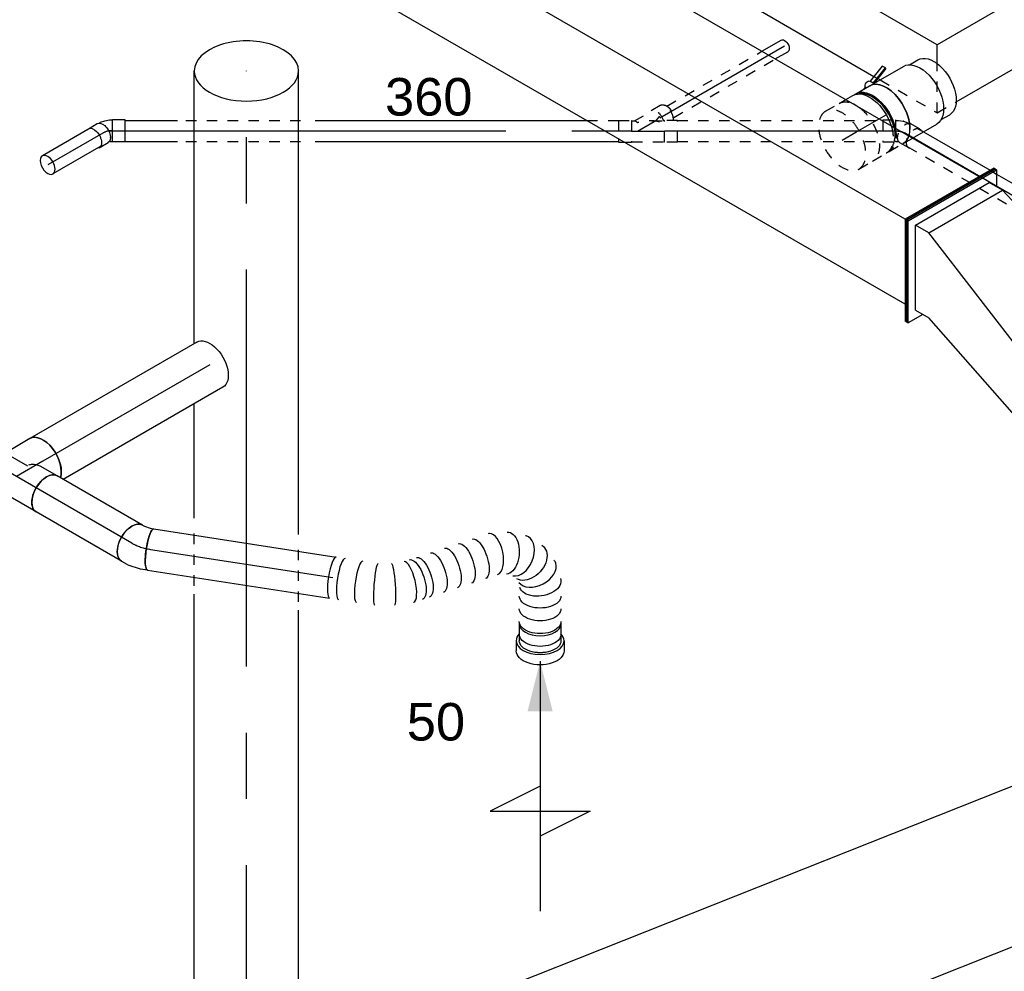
# Model space of a CAD drawing. Extents: x -138812 to 250702, y -18987 to 104055.
# Tile 7 of 193: x 6354 to 8717, y 21397 to 23680. Entities that reach past the tile are written whole.
import ezdxf
from ezdxf.enums import TextEntityAlignment as Align

# ---------------------------------------------------------------- set-up
doc = ezdxf.new("R2010")
doc.units = 0
doc.header["$LTSCALE"] = 50
doc.linetypes.add('CENTER2', pattern=[28.575, 19.05, -3.175, 3.175, -3.175])
doc.linetypes.add('STREEPJES', pattern=[0.1, 0.05, -0.05])
doc.layers.get('0').update_dxf_attribs({"linetype": 'CONTINUOUS'})
for name, color, linetype in [('lMcht aanvoer bestaand_PR', 1, 'CONTINUOUS'), ('lMcht retour bestaand_PR', 1, 'CONTINUOUS'), ('lucht aanvoer bestaand', 8, 'CONTINUOUS'), ('lucht aanvoer bestaand_HL', 1, 'CONTINUOUS'), ('lucht retour bestaand', 8, 'CONTINUOUS'), ('WL524---_D', 153, 'CONTINUOUS'), ('WL524---_HARTLIJN', 8, 'CONTINUOUS'), ('WL570---_RETOUR_RST', 2, 'CONTINUOUS'), ('WL570---_TOEVOER', 3, 'CONTINUOUS'), ('WL570---_TOEVOER_HL', 8, 'CONTINUOUS'), ('WL570---_TOEVOER_RST', 2, 'CONTINUOUS'), ('WL570---_TOEVOER_RST_HL', 1, 'CONTINUOUS'), ('WL5911--_D', 2, 'CONTINUOUS'), ('WM570---_RETOUR_RST_PR', 1, 'CONTINUOUS'), ('WM570---_TOEVOER_PR', 1, 'CONTINUOUS'), ('WM570---_TOEVOER_RST_PR', 1, 'CONTINUOUS')]:
    doc.layers.add(name, color=color, linetype=linetype)
doc.styles.add('BURO-018', font='ARIAL.TTF', dxfattribs={"height": 90})
doc.styles.add('BURO-025', font='ARIAL.TTF', dxfattribs={"height": 125})

# ---------------------------------------------------------------- blocks, each defined once
blk = doc.blocks.new('*U759')
at = {"color": 8, "linetype": 'STREEPJES', "ltscale": 10}
for p, q in [((19.9, 25, -5035.5), (35.8, 25, -5035.5)), ((220.3, 25, -5035.5), (238.6, 25, -5035.5)), ((19.9, -25, -5035.5), (346.9, -25, -5035.5))]:
    blk.add_line(p, q, dxfattribs=at)
at = {"color": 0, "ltscale": 10}
for p, q in [((35.8, 25, -5035.5), (220.3, 25, -5035.5)), ((238.6, 25, -5035.5), (1988.3, 25, -5035.5))]:
    blk.add_line(p, q, dxfattribs=at)
at = {"layer": 'WL524---_HARTLIJN', "linetype": 'CENTER2'}
blk.add_line((0, 0, -5035.5), (4460.5, 0, -5035.5), dxfattribs=at)
at = {"layer": 'WL524---_D', "color": 1, "style": 'BURO-018'}
blk.add_attdef('POSNR', text='', height=90, dxfattribs=at).set_placement((0, 0), align=Align.MIDDLE)
blk = doc.blocks.new('*U779')
at = {"color": 8, "linetype": 'STREEPJES', "ltscale": 10}
for p, q in [((31, 25, -5027.4), (524.1, 25, -5027.4)), ((31, -25, -5027.4), (524.1, -25, -5027.4))]:
    blk.add_line(p, q, dxfattribs=at)
at = {"layer": 'WL524---_HARTLIJN', "linetype": 'CENTER2'}
blk.add_line((0, 0, -5027.4), (554.1, 0, -5027.4), dxfattribs=at)
at = {"layer": 'WL524---_D', "color": 1, "style": 'BURO-018'}
blk.add_attdef('POSNR', text='', height=90, dxfattribs=at).set_placement((0, 0), align=Align.MIDDLE)
blk = doc.blocks.new('*U780')
at = {"color": 8, "linetype": 'STREEPJES', "ltscale": 10, "extrusion": (-2.67592e-17, 1.75696e-16, -1)}
blk.add_ellipse((27.8, 0, -4989.2), major_axis=(0, 25), ratio=0.57735, start_param=0.206025, end_param=2.564528, dxfattribs=at)
at = {"layer": 'WL524---_HARTLIJN', "linetype": 'CENTER2'}
blk.add_line((0, 0, -4989.2), (11.8, 4.9, -4989.2), dxfattribs=at)
at = {"layer": 'WL524---_D', "color": 1, "style": 'BURO-018'}
blk.add_attdef('POSNR', text='', height=90, dxfattribs=at).set_placement((0, 0), align=Align.MIDDLE)
blk = doc.blocks.new('*U781')
at = {"color": 8, "linetype": 'STREEPJES', "ltscale": 10}
for p, q in [((-6.7, 25, -5026.8), (32.6, 47.7, -5026.8)), ((54.8, 61.9, -5026.8), (32.8, 49.3, -5026.8)), ((-45, 26.2, -5026.8), (-14, 26.2, -5026.8)), ((-45, 26.2, -5026.8), (-45, -17.6, -5026.8)), ((-14, 26.2, -5026.8), (-12.8, 25, -5026.8)), ((-14, 26.2, -5026.8), (-14, -26.3, -5026.8)), ((-12.8, 25, -5026.8), (-6, 25, -5026.8)), ((34.8, 25, -5026.8), (63.7, 25, -5026.8)), ((65, 26.2, -5026.8), (63.7, 25, -5026.8)), ((96, 26.2, -5026.8), (65, 26.2, -5026.8)), ((65, -26.3, -5026.8), (65, 26.2, -5026.8)), ((96, -26.3, -5026.8), (96, 26.2, -5026.8)), ((-30, -26.3, -5026.8), (-14, -26.3, -5026.8)), ((-14, -26.3, -5026.8), (-12.8, -25, -5026.8)), ((-12.8, -25, -5026.8), (63.7, -25, -5026.8)), ((65, -26.3, -5026.8), (63.7, -25, -5026.8)), ((96, -26.3, -5026.8), (65, -26.3, -5026.8))]:
    blk.add_line(p, q, dxfattribs=at)
at = {"color": 0, "ltscale": 10}
for p, q in [((-45, -17.6, -5026.8), (-45, -26.3, -5026.8)), ((-45, -26.3, -5026.8), (-30, -26.3, -5026.8))]:
    blk.add_line(p, q, dxfattribs=at)
at = {"color": 8, "linetype": 'STREEPJES', "ltscale": 10}
for centre, major_axis, ratio, start_param, end_param in [((46, 26.5, -5026.8), (-13.1, 22.7), 0.57735, 4.326489, 6.59303), ((67.9, 39.2, -5026.8), (-13.1, 22.7), 0.57735, 3.820108, 6.283185), ((0, 0, -5026.8), (-60.1, -16.1), 0.317837, 3.552692, 4.62743)]:
    blk.add_ellipse(centre, major_axis=major_axis, ratio=ratio, start_param=start_param, end_param=end_param, dxfattribs=at)
at = {"color": 8, "linetype": 'STREEPJES', "ltscale": 10, "extrusion": (-3.77606e-29, -2.8026e-45, -1)}
blk.add_ellipse((0, 0, -5026.8), major_axis=(6.7, -24.9), ratio=0.317837, start_param=3.188768, end_param=3.842032, dxfattribs=at)
at = {"layer": 'WL524---_HARTLIJN', "linetype": 'CENTER2'}
for p, q in [((0, 0, -5026.8), (46, 26.5, -5026.8)), ((-14, 0, -5026.8), (65, 0, -5026.8))]:
    blk.add_line(p, q, dxfattribs=at)
at = {"layer": 'WL524---_D', "color": 1, "style": 'BURO-018'}
blk.add_attdef('POSNR', text='', height=90, dxfattribs=at).set_placement((0, 0), align=Align.MIDDLE)
blk = doc.blocks.new('*U782')
at = {"color": 0, "ltscale": 10}
for p, q in [((39.3, 25, -5027.4), (165.3, 25, -5027.4)), ((495.3, 25, -5027.4), (1148.2, 25, -5027.4)), ((3.2, -25, -5027.4), (8.5, -25, -5027.4)), ((39.3, -25, -5027.4), (165.3, -25, -5027.4)), ((495.3, -25, -5027.4), (1223.6, -25, -5027.4))]:
    blk.add_line(p, q, dxfattribs=at)
at = {"color": 8, "linetype": 'STREEPJES', "ltscale": 10}
for p, q in [((185.3, 25, -5027.4), (475.3, 25, -5027.4)), ((1148.2, 25, -5027.4), (1223.6, 25, -5027.4)), ((185.3, -25, -5027.4), (475.3, -25, -5027.4))]:
    blk.add_line(p, q, dxfattribs=at)
at = {"layer": 'WL524---_HARTLIJN', "linetype": 'CENTER2'}
blk.add_line((0, 0, -5027.4), (1254.6, 0, -5027.4), dxfattribs=at)
at = {"layer": 'WL524---_D', "color": 1, "style": 'BURO-018'}
blk.add_attdef('POSNR', text='', height=90, dxfattribs=at).set_placement((0, 0), align=Align.MIDDLE)
blk = doc.blocks.new('*U783')
at = {"color": 8, "linetype": 'STREEPJES', "ltscale": 10}
for p, q in [((29.1, 16, -4983.6), (292.4, 16, -4983.6)), ((29.9, -16, -4983.6), (310.9, -16, -4983.6))]:
    blk.add_line(p, q, dxfattribs=at)
at = {"color": 0, "ltscale": 10}
for p, q in [((292.4, 16, -4983.6), (345.8, 16, -4983.6)), ((310.9, -16, -4983.6), (345.8, -16, -4983.6))]:
    blk.add_line(p, q, dxfattribs=at)
at = {"color": 0, "ltscale": 10, "extrusion": (-1.04582e-16, -3.71854e-18, -1)}
blk.add_ellipse((345.8, 0, -4983.6), major_axis=(0, 16), ratio=0.57735, start_param=0, end_param=3.141593, dxfattribs=at)
at = {"layer": 'WL524---_HARTLIJN', "linetype": 'CENTER2'}
blk.add_line((0, 0, -4983.6), (345.8, 0, -4983.6), dxfattribs=at)
at = {"layer": 'WL524---_D', "color": 1, "style": 'BURO-018'}
blk.add_attdef('POSNR', text='', height=90, dxfattribs=at).set_placement((0, 0), align=Align.MIDDLE)
blk = doc.blocks.new('*U784')
at = {"color": 0, "ltscale": 10}
for p, q in [((0, 212.1, -5805.9), (4.1, 212.1, -5805.9)), ((122.5, 0, -5805.9), (0, 212.1, -5805.9)), ((126.6, 0, -5805.9), (4.1, 212.1, -5805.9)), ((1844.4, 212.1, -5805.9), (1824, 176.8, -5805.9)), ((1848.5, 212.1, -5805.9), (1844.4, 212.1, -5805.9)), ((1966.9, 0, -5805.9), (1844.4, 212.1, -5805.9)), ((1971, 0, -5805.9), (1848.5, 212.1, -5805.9)), ((24.5, 176.8, -5805.9), (1844.4, 176.8, -5805.9)), ((1844.4, 176.8, -5805.9), (1946.5, 0, -5805.9)), ((122.5, 0, -5805.9), (126.6, 0, -5805.9)), ((126.6, 0, -5805.9), (1946.5, 0, -5805.9)), ((1844.4, -176.8, -5805.9), (1946.5, 0, -5805.9)), ((1844.4, -212.1, -5805.9), (1966.9, 0, -5805.9)), ((0, -212.1, -5805.9), (122.5, 0, -5805.9)), ((4.1, -212.1, -5805.9), (126.6, 0, -5805.9)), ((1848.5, -212.1, -5805.9), (1971, 0, -5805.9)), ((1971, 0, -5805.9), (1966.9, 0, -5805.9)), ((24.5, -176.8, -5805.9), (1844.4, -176.8, -5805.9)), ((1824, -176.8, -5805.9), (1844.4, -212.1, -5805.9)), ((0, -212.1, -5805.9), (4.1, -212.1, -5805.9)), ((1848.5, -212.1, -5805.9), (1844.4, -212.1, -5805.9))]:
    blk.add_line(p, q, dxfattribs=at)
at = {"layer": 'lMcht aanvoer bestaand_PR', "color": 1, "style": 'BURO-018'}
blk.add_attdef('POSNR', text='', height=90, dxfattribs=at).set_placement((0, 0), align=Align.MIDDLE)
blk = doc.blocks.new('*U785')
at = {"color": 8, "linetype": 'STREEPJES', "ltscale": 10}
for p, q in [((-44, 26.3, -5027.4), (-14, 26.3, -5027.4)), ((-44, 26.3, -5027.4), (-44, -26.2, -5027.4)), ((-14, 26.3, -5027.4), (-12.8, 25, -5027.4)), ((-14, 26.3, -5027.4), (-14, -26.2, -5027.4)), ((-12.8, 25, -5027.4), (-6.8, 25, -5027.4)), ((-6.8, 25, -5027.4), (4.8, 23.2, -5027.4)), ((5.2, 23.1, -5027.4), (4.8, 23.2, -5027.4)), ((5.2, 23.1, -5027.4), (15.9, 19.6, -5027.4)), ((9.9, 15.7, -5027.4), (9, 15.2, -5027.4)), ((15.9, 19.6, -5027.4), (17, 19, -5027.4)), ((17, 19, -5027.4), (18.4, 18.2, -5027.4)), ((44.2, 4.8, -5027.4), (23, 17, -5027.4)), ((-8.7, -16.4, -5027.4), (-8.7, -15.4, -5027.4)), ((-44, -26.2, -5027.4), (-14, -26.2, -5027.4)), ((-14, -26.2, -5027.4), (-12.8, -25, -5027.4)), ((-12.8, -25, -5027.4), (-10.6, -25, -5027.4)), ((-10.6, -25, -5027.4), (-6.8, -25.6, -5027.4)), ((-6.8, -25.6, -5027.4), (-6.1, -25.8, -5027.4)), ((18, -40.7, -5027.4), (-3.2, -28.4, -5027.4))]:
    blk.add_line(p, q, dxfattribs=at)
at = {"color": 8, "linetype": 'STREEPJES', "ltscale": 10, "extrusion": (-3.25122e-28, 5.55112e-17, -1)}
for centre, start_param, end_param in [((9.9, -5.7, -5027.4), 0, 3.141593), ((31.1, -18, -5027.4), 0, 3.451437), ((31.1, -18, -5027.4), 5.973341, 6.280044)]:
    blk.add_ellipse(centre, major_axis=(-13.1, -22.7), ratio=0.57735, start_param=start_param, end_param=end_param, dxfattribs=at)
at = {"layer": 'WL524---_HARTLIJN', "linetype": 'CENTER2'}
for p, q in [((-14, 0, -5027.4), (-12.8, 0, -5027.4)), ((9.9, -5.7, -5027.4), (9, -5.2, -5027.4))]:
    blk.add_line(p, q, dxfattribs=at)
at = {"layer": 'WL524---_HARTLIJN', "linetype": 'CENTER2', "extrusion": (-3.25066e-28, 5.55112e-17, -1)}
blk.add_ellipse((-12.8, -17.8, -5027.4), major_axis=(30.8, 0), ratio=0.57735, start_param=4.712389, end_param=5.497787, dxfattribs=at)
at = {"layer": 'WL524---_D', "color": 1, "style": 'BURO-018'}
blk.add_attdef('POSNR', text='', height=90, dxfattribs=at).set_placement((0, 0), align=Align.MIDDLE)
blk = doc.blocks.new('*U815')
at = {"color": 0, "ltscale": 10}
for p, q in [((-122.2, 103.2, -7805.9), (2057.6, 103.2, -7805.9)), ((70.8, -255, -7805.9), (2248.1, -255, -7805.9))]:
    blk.add_line(p, q, dxfattribs=at)
at = {"layer": 'lMcht retour bestaand_PR', "color": 1, "style": 'BURO-018'}
blk.add_attdef('POSNR', text='', height=90, dxfattribs=at).set_placement((0, 0), align=Align.MIDDLE)
blk = doc.blocks.new('*U888')
at = {"color": 0, "ltscale": 10}
for centre, major_axis, ratio, start_param, end_param in [((97.2, 244.5, -5888.7), (-16, 47.5), 0.832287, 6.176391, 6.38998), ((97.2, 244.5, -5888.7), (-16, 47.5), 0.832287, 3.248387, 6.176391), ((125.1, 243.9, -5888.7), (-34.8, -36.5), 0.946628, 2.744654, 3.538531), ((58.1, 213.2, -5888.7), (-46.1, 20.7), 0.806544, 3.341066, 6.083712), ((125.1, 243.9, -5888.7), (-34.8, -36.5), 0.946628, 0.510969, 2.744654), ((58.1, 213.2, -5888.7), (-46.1, 20.7), 0.806544, 6.083712, 6.482658), ((60.4, 157.6, -5888.7), (-46.8, -18.5), 0.65336, 3.238134, 6.186644), ((127.4, 215.7, -5888.7), (48.5, -12.6), 0.827474, 4.49484, 6.179748), ((127.4, 215.7, -5888.7), (48.5, -12.6), 0.827474, 6.179748, 6.386623), ((60.4, 157.6, -5888.7), (-46.8, -18.5), 0.65336, 6.186644, 6.379726), ((105.5, 65.1, -5888.7), (50.1, 4.3), 0.750739, 0.1323, 3.009293), ((91.9, 21.2, -5888.7), (-37.2, 34), 0.803023, 3.317032, 6.107746), ((105.5, 65.1, -5888.7), (50.1, 4.3), 0.750739, 6.150885, 6.415485), ((45.1, 0, -5888.7), (6.6, -49.8), 0.646887, 0.084959, 3.056633), ((91.9, 21.2, -5888.7), (-37.2, 34), 0.803023, 2.966153, 3.317032), ((45.1, 0, -5888.7), (6.6, -49.8), 0.646887, 6.198226, 6.368145)]:
    blk.add_ellipse(centre, major_axis=major_axis, ratio=ratio, start_param=start_param, end_param=end_param, dxfattribs=at)
at = {"color": 0, "ltscale": 10, "extrusion": (2.67592e-17, -7.95482e-17, -1)}
for centre, major_axis, ratio, start_param, end_param in [((114, 247.9, -5888.7), (3.7, 50.1), 0.921531, 6.033813, 9.175406), ((73.8, 233.1, -5888.7), (-31.7, 39.3), 0.788547, 6.103892, 9.245484), ((129.6, 233, -5888.7), (49.8, 6.6), 0.919297, 6.041654, 8.485259), ((53.5, 187.3, -5888.7), (50.4, 1.4), 0.761615, 2.986483, 6.128076), ((118.5, 193.5, -5888.7), (45.1, -21.8), 0.675561, 6.234479, 7.546792), ((79.7, 124.1, -5888.7), (-43.3, -25), 0.57735, 0, 3.141593), ((69.9, 109.3, -5888.7), (43.3, -25), 0.57735, 2.086256, 2.626133), ((98.2, 92.1, -5888.7), (46.4, 19.2), 0.646887, 3.226552, 6.368145), ((102.8, 166.3, -5888.7), (43.3, -25), 0.57735, 0, 0.528762), ((53.5, 80.9, -5888.7), (43.3, -25), 0.57735, 1.40634, 3.141593), ((45.2, 66.6, -5888.7), (43.3, -25), 0.57735, 1.866915, 3.141593), ((103.3, 40.9, -5888.7), (-48.1, 15.2), 0.803023, 0.17544, 3.317032), ((0, 0, -5888.7), (0, 50), 0.57735, 0, 3.014512), ((14.5, 0, -5888.7), (0, 50), 0.57735, 0, 3.141593), ((72, 7.2, -5888.7), (21.3, -45.6), 0.750739, 3.273893, 6.415485)]:
    blk.add_ellipse(centre, major_axis=major_axis, ratio=ratio, start_param=start_param, end_param=end_param, dxfattribs=at)
at = {"color": 8, "linetype": 'STREEPJES', "ltscale": 10, "extrusion": (2.67592e-17, -7.95482e-17, -1)}
blk.add_ellipse((0, 0, -5888.7), major_axis=(0, 50), ratio=0.57735, start_param=3.014512, end_param=3.141593, dxfattribs=at)
at = {"layer": 'lMcht aanvoer bestaand_PR', "color": 1, "style": 'BURO-018'}
blk.add_attdef('POSNR', text='', height=90, dxfattribs=at).set_placement((0, 0), align=Align.MIDDLE)
blk = doc.blocks.new('*U891')
at = {"color": 0, "ltscale": 10}
for p, q in [((0, 62.5, -5733.8), (442.3, 62.5, -5733.8)), ((0, -62.5, -5733.8), (462.7, -62.5, -5733.8))]:
    blk.add_line(p, q, dxfattribs=at)
at = {"color": 0, "ltscale": 10, "extrusion": (3.41963e-17, -1.97432e-17, -1)}
blk.add_ellipse((0, 0, -5733.8), major_axis=(0, -62.5), ratio=0.57735, start_param=0, end_param=3.141593, dxfattribs=at)
at = {"color": 0, "ltscale": 10}
blk.add_ellipse((462.7, 0, -5733.8), major_axis=(0, -62.5), ratio=0.57735, start_param=3.613239, end_param=6.283185, dxfattribs=at)
at = {"layer": 'lucht aanvoer bestaand_HL', "linetype": 'CENTER2'}
blk.add_line((0, 0, -5733.8), (462.7, 0, -5733.8), dxfattribs=at)
at = {"layer": 'lMcht aanvoer bestaand_PR', "color": 1, "style": 'BURO-018'}
blk.add_attdef('POSNR', text='', height=90, dxfattribs=at).set_placement((0, 0), align=Align.MIDDLE)
blk = doc.blocks.new('*U892')
at = {"color": 0, "ltscale": 10}
for p, q in [((1.5, 97.5, -6112.9), (85.1, -47.5, -6112.9)), ((-85.1, 47.5, -6112.9), (-61.9, 7.1, -6112.9)), ((-5.1, -61.9, -6112.9), (-35.7, -8.8, -6112.9)), ((-73.5, -62.5, -6112.9), (-40.8, -62.5, -6112.9)), ((-40.8, -62.5, -6112.9), (-5.1, -61.9, -6112.9)), ((-21.7, -62.5, -6112.9), (-20.6, -64.4, -6112.9)), ((-20.6, -64.4, -6112.9), (-1.5, -97.5, -6112.9))]:
    blk.add_line(p, q, dxfattribs=at)
blk.add_ellipse((-41.8, 72.5, -6112.9), major_axis=(43.3, 25), ratio=0.57735, start_param=3.141593, end_param=6.283185, dxfattribs=at)
at = {"color": 0, "ltscale": 10, "extrusion": (3.41963e-17, -1.97432e-17, -1)}
for centre, major_axis, end_param in [((-73.5, 0, -6112.9), (0, -62.5), 2.669946), ((41.8, -72.5, -6112.9), (43.3, 25), 3.141593)]:
    blk.add_ellipse(centre, major_axis=major_axis, ratio=0.57735, start_param=0, end_param=end_param, dxfattribs=at)
at = {"color": 0, "ltscale": 10}
for points in [[(-61.6, 7.3, -6112.9), (-58.5, 3.4, -6112.9), (-55, -0.2, -6112.9), (-51.2, -3.3, -6112.9), (-47.2, -5.7, -6112.9), (-43, -7.6, -6112.9), (-38.8, -8.6, -6112.9)], [(-17.2, -62.4, -6112.9), (-14.9, -62.3, -6112.9), (-12.1, -62.1, -6112.9), (-8.8, -61.9, -6112.9)]]:
    blk.add_spline(points, degree=3, dxfattribs=at)
at = {"layer": 'lucht aanvoer bestaand_HL', "linetype": 'CENTER2'}
for p, q in [((-41.8, 72.5, -6112.9), (41.8, -72.5, -6112.9)), ((-73.5, 0, -6112.9), (0, 0, -6112.9))]:
    blk.add_line(p, q, dxfattribs=at)
at = {"layer": 'lMcht aanvoer bestaand_PR', "color": 1, "style": 'BURO-018'}
blk.add_attdef('POSNR', text='', height=90, dxfattribs=at).set_placement((0, 0), align=Align.MIDDLE)
blk = doc.blocks.new('*U894')
at = {"ltscale": 10}
blk.add_hatch(color=0, dxfattribs=at).paths.add_polyline_path([(49, 0), (169, 30), (169, -30)])
at = {"color": 0, "ltscale": 10}
for p, q in [((409, -120, -6150.8), (409, 120, -6150.8)), ((409, 120, -6150.8), (469, 0, -6150.8)), ((-40.8, 50, -6150.8), (0, 50, -6150.8)), ((0, 57.5, -6150.8), (24.5, 57.5, -6150.8)), ((49, 0, -6150.8), (649, 0, -6150.8)), ((349, 0, -6150.8), (409, -120, -6150.8)), ((-40.8, -50, -6150.8), (0, -50, -6150.8)), ((0, -57.5, -6150.8), (24.5, -57.5, -6150.8))]:
    blk.add_line(p, q, dxfattribs=at)
for centre, major_axis, start_param, end_param in [((-40.8, 0, -6150.8), (0, 50), 3.141593, 6.283185), ((0, 0, -6150.8), (0, 57.5), 0, 0.516475), ((0, 0, -6150.8), (0, 57.5), 3.141593, 6.283185), ((0, 0, -6150.8), (0, 57.5), 2.625118, 3.141593)]:
    blk.add_ellipse(centre, major_axis=major_axis, ratio=0.57735, start_param=start_param, end_param=end_param, dxfattribs=at)
at = {"color": 0, "ltscale": 10, "extrusion": (5.55112e-17, -1.11022e-16, -1)}
for centre, major_axis in [((0, 0, -6150.8), (0, 50)), ((24.5, 0, -6150.8), (0, 57.5))]:
    blk.add_ellipse(centre, major_axis=major_axis, ratio=0.57735, start_param=0, end_param=3.141593, dxfattribs=at)
at = {"layer": 'WL570---_RETOUR_RST', "color": 1, "style": 'BURO-018'}
for tag in ['MC', 'Q']:
    blk.add_attdef(tag, text='', height=90, dxfattribs=at).set_placement((0, 0), align=Align.MIDDLE)
at = {"layer": 'WM570---_RETOUR_RST_PR', "color": 1, "style": 'BURO-018'}
blk.add_attdef('POSNR', text='', height=90, dxfattribs=at).set_placement((0, 0), align=Align.MIDDLE)
blk = doc.blocks.new('*U895')
at = {"color": 0, "ltscale": 10}
for p, q in [((0, 50, -6339.4), (236.6, 50, -6339.4)), ((0, -50, -6339.4), (236.6, -50, -6339.4))]:
    blk.add_line(p, q, dxfattribs=at)
blk.add_ellipse((0, 0, -6339.4), major_axis=(0, 50), ratio=0.57735, start_param=3.141593, end_param=6.283185, dxfattribs=at)
at = {"color": 0, "ltscale": 10, "extrusion": (7.43708e-18, -5.9805e-17, -1)}
blk.add_ellipse((236.6, 0, -6339.4), major_axis=(0, 50), ratio=0.57735, start_param=0, end_param=3.141593, dxfattribs=at)
at = {"layer": 'lucht aanvoer bestaand_HL', "linetype": 'CENTER2'}
blk.add_line((0, 0, -6339.4), (236.6, 0, -6339.4), dxfattribs=at)
at = {"layer": 'lMcht aanvoer bestaand_PR', "color": 1, "style": 'BURO-018'}
blk.add_attdef('POSNR', text='', height=90, dxfattribs=at).set_placement((0, 0), align=Align.MIDDLE)
blk = doc.blocks.new('*U896')
at = {"color": 0, "ltscale": 10}
for p, q in [((-21.9, 50, -6354.9), (-16.2, 50, -6354.9)), ((-16.2, 50, -6354.9), (-1.7, 53, -6354.9)), ((-1.7, 53, -6354.9), (6.3, 56.1, -6354.9)), ((-4.8, -49.7, -6354.9), (26.2, -43.4, -6354.9)), ((26.2, -43.4, -6354.9), (27, -43.2, -6354.9)), ((27, -43.2, -6354.9), (42.5, -37.1, -6354.9)), ((-21.9, -50, -6354.9), (-7.3, -50, -6354.9))]:
    blk.add_line(p, q, dxfattribs=at)
at = {"color": 0, "ltscale": 10, "extrusion": (-2.77556e-17, 1.12173e-16, -1)}
for centre, major_axis, ratio, start_param, end_param in [((-21.9, 0, -6354.9), (0, -50), 0.57735, 0, 3.141593), ((-11.1, 0, -6354.9), (5.1, -49.9), 0.497511, 6.232846, 6.333525)]:
    blk.add_ellipse(centre, major_axis=major_axis, ratio=ratio, start_param=start_param, end_param=end_param, dxfattribs=at)
at = {"color": 0, "ltscale": 10}
blk.add_ellipse((24.4, 9.5, -6354.9), major_axis=(18.1, -46.6), ratio=0.211325, start_param=3.141593, end_param=6.283185, dxfattribs=at)
at = {"layer": 'lucht aanvoer bestaand_HL', "linetype": 'CENTER2'}
blk.add_ellipse((19, 70.7, -6354.9), major_axis=(86.6, 50), ratio=0.57735, start_param=3.926991, end_param=4.45059, dxfattribs=at)
at = {"layer": 'lMcht aanvoer bestaand_PR', "color": 1, "style": 'BURO-018'}
blk.add_attdef('POSNR', text='', height=90, dxfattribs=at).set_placement((0, 0), align=Align.MIDDLE)
blk = doc.blocks.new('*U897')
at = {"color": 0, "ltscale": 10}
for p, q in [((0, 50, -6360.5), (442.4, 50, -6360.5)), ((0, -50, -6360.5), (442.4, -50, -6360.5))]:
    blk.add_line(p, q, dxfattribs=at)
at = {"color": 0, "ltscale": 10, "extrusion": (-6.21266e-18, -5.71326e-17, -1)}
blk.add_ellipse((0, 0, -6360.5), major_axis=(0, -50), ratio=0.211325, start_param=0, end_param=3.141593, dxfattribs=at)
at = {"color": 0, "ltscale": 10}
blk.add_ellipse((442.4, 0, -6360.5), major_axis=(0, -50), ratio=0.211325, start_param=3.141593, end_param=6.283185, dxfattribs=at)
at = {"layer": 'lucht aanvoer bestaand_HL', "linetype": 'CENTER2'}
blk.add_line((0, 0, -6360.5), (442.4, 0, -6360.5), dxfattribs=at)
at = {"layer": 'lMcht aanvoer bestaand_PR', "color": 1, "style": 'BURO-018'}
blk.add_attdef('POSNR', text='', height=90, dxfattribs=at).set_placement((0, 0), align=Align.MIDDLE)
blk = doc.blocks.new('*U898')
at = {"color": 0, "ltscale": 10}
blk.add_line((200.3, -29.1, -6456.2), (201, -28.8, -6456.2), dxfattribs=at)
at = {"color": 0, "ltscale": 10, "extrusion": (-2.06481e-17, 5.29772e-17, -1)}
for centre, major_axis, ratio, start_param, end_param in [((403.6, 121.9, -6456.2), (4.4, -50.1), 0.59215, 3.056054, 6.197647), ((339.4, 98, -6456.2), (-22.7, 44.5), 0.404898, 0, 3.141593), ((460.1, 109.2, -6456.2), (-27.5, -42.2), 0.698523, 3.012839, 6.154432), ((307.9, 81.9, -6456.2), (-22.7, 44.5), 0.404898, 0, 3.141593), ((244.9, 49.8, -6456.2), (-22.7, 44.5), 0.404898, 0, 3.141593), ((276.4, 65.9, -6456.2), (-22.7, 44.5), 0.404898, 0, 3.141593), ((197.6, 25.7, -6456.2), (-22.7, 44.5), 0.404898, 0, 3.141593), ((213.4, 33.7, -6456.2), (-22.7, 44.5), 0.404898, 0, 3.141593), ((493.6, 63.3, -6456.2), (48, 15.2), 0.621744, 6.188001, 9.329594), ((106.2, 0, -6456.2), (-3.8, 50), 0.107506, 3.133376, 6.274968), ((145, 6, -6456.2), (11.4, -48.8), 0.104946, 3.14961, 6.291202), ((498.4, 32.3, -6456.2), (49.4, 7.6), 0.57735, 0, 3.141593), ((503.1, 2, -6456.2), (49.4, 7.6), 0.57735, 0, 3.141593), ((507.7, -28.3, -6456.2), (49.4, 7.6), 0.57735, 0, 3.141593), ((512.4, -58.5, -6456.2), (49.4, 7.6), 0.57735, 0, 3.141593), ((514.8, -73.6, -6456.2), (49.4, 7.6), 0.57735, 0, 3.141593)]:
    blk.add_ellipse(centre, major_axis=major_axis, ratio=ratio, start_param=start_param, end_param=end_param, dxfattribs=at)
at = {"color": 0, "ltscale": 10}
for centre, major_axis, ratio, start_param, end_param in [((433.9, 120.2, -6456.2), (11.3, 49.1), 0.667859, 3.255103, 6.169675), ((433.9, 120.2, -6456.2), (11.3, 49.1), 0.667859, 6.169675, 6.396695), ((371.2, 114.3, -6456.2), (-17.3, 47.2), 0.475536, 6.225698, 6.340672), ((371.2, 114.3, -6456.2), (-17.3, 47.2), 0.475536, 3.19908, 6.225698), ((480.5, 89.9, -6456.2), (-40.6, -29.9), 0.682972, 3.020938, 3.262248), ((480.5, 89.9, -6456.2), (-40.6, -29.9), 0.682972, 0.120655, 3.020938), ((0, 0, -6456.2), (0, -50), 0.211325, 3.141593, 6.283185), ((21.8, 0, -6456.2), (0, -50), 0.211325, 3.141593, 6.283185), ((65.3, 0, -6456.2), (0, -50), 0.211325, 3.141593, 6.283185), ((181.6, 17.5, -6456.2), (-19, 46.4), 0.310162, 3.16753, 6.257248)]:
    blk.add_ellipse(centre, major_axis=major_axis, ratio=ratio, start_param=start_param, end_param=end_param, dxfattribs=at)
at = {"layer": 'lMcht aanvoer bestaand_PR', "color": 1, "style": 'BURO-018'}
blk.add_attdef('POSNR', text='', height=90, dxfattribs=at).set_placement((0, 0), align=Align.MIDDLE)
blk = doc.blocks.new('*U924')
at = {"color": 0, "ltscale": 10}
for p, q in [((479.2, 125, -4102.3), (1602.9, 125, -4102.3)), ((1784.7, 125, -4102.3), (2059.4, 125, -4102.3)), ((2203.7, 125, -4102.3), (2857.7, 125, -4102.3)), ((466.3, -125, -4102.3), (1564.2, -125, -4102.3)), ((1746, -125, -4102.3), (2857.7, -125, -4102.3))]:
    blk.add_line(p, q, dxfattribs=at)
at = {"color": 8, "linetype": 'STREEPJES', "ltscale": 10}
for p, q in [((1622.9, 125, -4102.3), (1764.7, 125, -4102.3)), ((1584.2, -125, -4102.3), (1726, -125, -4102.3))]:
    blk.add_line(p, q, dxfattribs=at)
at = {"color": 0, "ltscale": 10}
for start_param, end_param in [(3.141593, 6.283185), (0, 3.141593)]:
    blk.add_ellipse((2857.7, 0, -4102.3), major_axis=(0, -125), ratio=0.57735, start_param=start_param, end_param=end_param, dxfattribs=at)
at = {"layer": 'lucht aanvoer bestaand_HL', "linetype": 'CENTER2'}
blk.add_line((0, 0, -4102.3), (2857.7, 0, -4102.3), dxfattribs=at)
at = {"layer": 'lMcht aanvoer bestaand_PR', "color": 1, "style": 'BURO-018'}
blk.add_attdef('POSNR', text='', height=90, dxfattribs=at).set_placement((0, 0), align=Align.MIDDLE)
blk = doc.blocks.new('*U925')
at = {"color": 0, "ltscale": 10}
for p, q in [((19.9, 25, -5034.9), (152.4, 25, -5034.9)), ((19.9, -25, -5034.9), (152.4, -25, -5034.9))]:
    blk.add_line(p, q, dxfattribs=at)
for start_param, end_param in [(3.141593, 6.283185), (0, 3.141593)]:
    blk.add_ellipse((152.4, 0, -5034.9), major_axis=(0, -25), ratio=0.57735, start_param=start_param, end_param=end_param, dxfattribs=at)
at = {"layer": 'WL524---_HARTLIJN', "linetype": 'CENTER2'}
blk.add_line((0, 0, -5034.9), (152.4, 0, -5034.9), dxfattribs=at)
at = {"layer": 'WL524---_D', "color": 1, "style": 'BURO-018'}
blk.add_attdef('POSNR', text='', height=90, dxfattribs=at).set_placement((0, 0), align=Align.MIDDLE)
blk = doc.blocks.new('*U926')
at = {"color": 0, "ltscale": 10}
for p, q in [((-44, 26.2, -5026.8), (-14, 26.2, -5026.8)), ((-44, 26.2, -5026.8), (-44, -26.3, -5026.8)), ((-14, 26.2, -5026.8), (-13.2, 25.4, -5026.8)), ((-14, 26.2, -5026.8), (-14, -26.3, -5026.8)), ((-7.9, 25.4, -5026.8), (-6.8, 25.6, -5026.8)), ((-6.8, 25.6, -5026.8), (-6.1, 25.8, -5026.8)), ((18, 40.7, -5026.8), (-3.2, 28.4, -5026.8)), ((-8.7, 16.4, -5026.8), (-8.7, 15.4, -5026.8)), ((-6.8, -25, -5026.8), (4.8, -23.2, -5026.8)), ((4.8, -23.2, -5026.8), (5.2, -23.1, -5026.8)), ((5.2, -23.1, -5026.8), (15.9, -19.6, -5026.8)), ((9.9, -15.7, -5026.8), (9, -15.2, -5026.8)), ((17, -19, -5026.8), (15.9, -19.6, -5026.8)), ((17, -19, -5026.8), (18.4, -18.2, -5026.8)), ((44.2, -4.8, -5026.8), (23, -17, -5026.8)), ((-44, -26.3, -5026.8), (-14, -26.3, -5026.8)), ((-14, -26.3, -5026.8), (-12.8, -25, -5026.8)), ((-12.8, -25, -5026.8), (-6.8, -25, -5026.8))]:
    blk.add_line(p, q, dxfattribs=at)
at = {"color": 0, "ltscale": 10, "extrusion": (7.46829e-28, -4.48416e-44, -1)}
for centre, start_param, end_param in [((9.9, 5.7, -5026.8), 0, 3.141593), ((31.1, 18, -5026.8), 0, 3.451437), ((31.1, 18, -5026.8), 5.973341, 6.280044)]:
    blk.add_ellipse(centre, major_axis=(13.1, -22.7), ratio=0.57735, start_param=start_param, end_param=end_param, dxfattribs=at)
at = {"layer": 'WL524---_HARTLIJN', "linetype": 'CENTER2'}
for p, q in [((9.9, 5.7, -5026.8), (9, 5.2, -5026.8)), ((-14, 0, -5026.8), (-12.8, 0, -5026.8))]:
    blk.add_line(p, q, dxfattribs=at)
blk.add_ellipse((-12.8, 17.8, -5026.8), major_axis=(-30.8, 0), ratio=0.57735, start_param=1.570796, end_param=2.356194, dxfattribs=at)
at = {"layer": 'WL524---_D', "color": 1, "style": 'BURO-018'}
blk.add_attdef('POSNR', text='', height=90, dxfattribs=at).set_placement((0, 0), align=Align.MIDDLE)
blk = doc.blocks.new('*U941')
at = {"color": 0, "ltscale": 10}
for p, q in [((-511.5, 0, -6080.9), (-389, 212.1, -6080.9)), ((-507.4, 0, -6080.9), (-384.9, 212.1, -6080.9)), ((-389, 212.1, -6080.9), (-384.9, 212.1, -6080.9)), ((-384.9, 212.1, -6080.9), (-364.5, 176.8, -6080.9)), ((-487, 0, -6080.9), (-384.9, 176.8, -6080.9)), ((-450.2, 0, -6080.9), (-348.2, 176.8, -6080.9)), ((-348.2, 176.8, -6080.9), (-384.9, 176.8, -6080.9)), ((-348.2, 176.8, -6080.9), (69.2, 49.2, -6080.9)), ((-36.9, -163, -6080.9), (105.9, 84.5, -6080.9)), ((-32.9, -163, -6080.9), (110, 84.5, -6080.9)), ((110, 84.5, -6080.9), (105.9, 84.5, -6080.9)), ((-53.3, -163, -6080.9), (69.2, 49.2, -6080.9)), ((69.2, 49.2, -6080.9), (85.5, 49.2, -6080.9)), ((-384.9, -176.8, -6080.9), (-487, 0, -6080.9)), ((-450.2, 0, -6080.9), (-487, 0, -6080.9)), ((-511.5, 0, -6080.9), (-507.4, 0, -6080.9)), ((-389, -212.1, -6080.9), (-511.5, 0, -6080.9)), ((-384.9, -212.1, -6080.9), (-507.4, 0, -6080.9)), ((-53.3, -163, -6080.9), (-450.2, 0, -6080.9)), ((-53.3, -163, -6080.9), (-36.9, -163, -6080.9)), ((-32.9, -163, -6080.9), (-36.9, -163, -6080.9)), ((65.1, -339.7, -6080.9), (-36.9, -163, -6080.9)), ((69.2, -339.7, -6080.9), (-32.9, -163, -6080.9)), ((-364.5, -176.8, -6080.9), (-384.9, -212.1, -6080.9)), ((-384.9, -176.8, -6080.9), (-348.2, -176.8, -6080.9)), ((28.4, -304.4, -6080.9), (-348.2, -176.8, -6080.9)), ((-389, -212.1, -6080.9), (-384.9, -212.1, -6080.9)), ((44.7, -304.4, -6080.9), (28.4, -304.4, -6080.9)), ((69.2, -339.7, -6080.9), (65.1, -339.7, -6080.9))]:
    blk.add_line(p, q, dxfattribs=at)
at = {"layer": 'lMcht aanvoer bestaand_PR', "color": 1, "style": 'BURO-018'}
blk.add_attdef('POSNR', text='', height=90, dxfattribs=at).set_placement((0, 0), align=Align.MIDDLE)
blk = doc.blocks.new('*U979')
at = {"color": 0, "ltscale": 10}
for p, q in [((-224.7, 285.3, -4041.6), (-354, 61.4, -4041.6)), ((164.7, 285.3, -4041.6), (-224.7, 285.3, -4041.6)), ((-30, -52, -4041.6), (-224.7, 285.3, -4041.6)), ((359.5, -52, -4041.6), (-224.7, 285.3, -4041.6)), ((-30, -52, -4041.6), (164.7, 285.3, -4041.6)), ((359.5, -52, -4041.6), (164.7, 285.3, -4041.6)), ((-335.4, 93.7, -4041.6), (-372.6, 93.7, -4041.6)), ((-159.3, -275.9, -4041.6), (-30, -52, -4041.6)), ((359.5, -52, -4041.6), (-30, -52, -4041.6)), ((224.7, -285.3, -4041.6), (359.5, -52, -4041.6)), ((297, -327, -4041.6), (248.8, -243.6, -4041.6)), ((226.8, -281.8, -4041.6), (-155.9, -281.8, -4041.6)), ((-153.8, -285.3, -4041.6), (224.7, -285.3, -4041.6)), ((297, -327, -4041.6), (-129.7, -327, -4041.6)), ((-127.7, -330.6, -4041.6), (295, -330.6, -4041.6)), ((295, -330.6, -4041.6), (297, -327, -4041.6))]:
    blk.add_line(p, q, dxfattribs=at)
at = {"color": 8, "linetype": 'STREEPJES', "ltscale": 10}
for p, q in [((-431.7, 93.7, -4041.6), (-433.8, 90.2, -4041.6)), ((-433.8, 90.2, -4041.6), (-190.9, -330.6, -4041.6)), ((-372.6, 93.7, -4041.6), (-431.7, 93.7, -4041.6)), ((-188.8, -327, -4041.6), (-431.7, 93.7, -4041.6)), ((-354, 61.4, -4041.6), (-359.5, 52, -4041.6)), ((-359.5, 52, -4041.6), (-164.7, -285.3, -4041.6)), ((-162.7, -281.8, -4041.6), (-357.4, 55.5, -4041.6)), ((-164.7, -285.3, -4041.6), (-159.3, -275.9, -4041.6)), ((-155.9, -281.8, -4041.6), (-162.7, -281.8, -4041.6)), ((-164.7, -285.3, -4041.6), (-153.8, -285.3, -4041.6)), ((-190.9, -330.6, -4041.6), (-188.8, -327, -4041.6)), ((-190.9, -330.6, -4041.6), (-127.7, -330.6, -4041.6)), ((-129.7, -327, -4041.6), (-188.8, -327, -4041.6))]:
    blk.add_line(p, q, dxfattribs=at)
at = {"layer": 'WL570---_TOEVOER_RST_HL', "linetype": 'CENTER2'}
blk.add_circle((0, 0, -4041.6), 0.075, dxfattribs=at)
at = {"layer": 'WL570---_TOEVOER_RST', "color": 1, "style": 'BURO-018'}
for tag in ['MC', 'Q']:
    blk.add_attdef(tag, text='', height=90, dxfattribs=at).set_placement((0, 0), align=Align.MIDDLE)
at = {"layer": 'WM570---_TOEVOER_RST_PR', "color": 1, "style": 'BURO-018'}
blk.add_attdef('POSNR', text='', height=90, dxfattribs=at).set_placement((0, 0), align=Align.MIDDLE)
blk = doc.blocks.new('*U1183')
at = {"color": 2, "ltscale": 10}
for p, q in [((-449.1, 282.8, -4677.4), (-530.7, 141.4, -4677.4)), ((285.8, 282.8, -4677.4), (-449.1, 282.8, -4677.4)), ((-204.1, -141.4, -4677.4), (-449.1, 282.8, -4677.4)), ((530.7, -141.4, -4677.4), (285.8, 282.8, -4677.4)), ((-530.7, 141.4, -4677.4), (-373.3, -131.2, -4677.4)), ((-368.2, -140.2, -4677.4), (-365, -145.7, -4677.4)), ((-226.7, -180.6, -4677.4), (-204.1, -141.4, -4677.4)), ((530.7, -141.4, -4677.4), (-204.1, -141.4, -4677.4)), ((449.1, -282.8, -4677.4), (530.7, -141.4, -4677.4)), ((-233.1, -282.8, -4677.4), (449.1, -282.8, -4677.4))]:
    blk.add_line(p, q, dxfattribs=at)
at = {"color": 8, "linetype": 'STREEPJES', "ltscale": 10}
for p, q in [((-373.3, -131.2, -4677.4), (-368.2, -140.2, -4677.4)), ((-365, -145.7, -4677.4), (-285.8, -282.8, -4677.4)), ((-285.8, -282.8, -4677.4), (-226.7, -180.6, -4677.4)), ((-285.8, -282.8, -4677.4), (-233.1, -282.8, -4677.4))]:
    blk.add_line(p, q, dxfattribs=at)
at = {"layer": 'WL5911--_D', "color": 2, "style": 'BURO-025'}
blk.add_attdef('POSNR', text='', height=125, dxfattribs=at).set_placement((0, 0), align=Align.MIDDLE)
blk = doc.blocks.new('*U1184')
at = {"color": 8, "linetype": 'STREEPJES', "ltscale": 10}
for p, q in [((0, 80, -5448.5), (37.7, 80, -5448.5)), ((0, -80, -5448.5), (37.7, -80, -5448.5))]:
    blk.add_line(p, q, dxfattribs=at)
for start_param, end_param in [(0, 3.141593), (3.141593, 6.283185)]:
    blk.add_ellipse((0, 0, -5448.5), major_axis=(0, 80), ratio=0.57735, start_param=start_param, end_param=end_param, dxfattribs=at)
at = {"color": 8, "linetype": 'STREEPJES', "ltscale": 10, "extrusion": (2.67592e-17, -7.95482e-17, -1)}
for start_param, end_param in [(0, 0.611976), (0.95882, 3.141593)]:
    blk.add_ellipse((37.7, 0, -5448.5), major_axis=(0, 80), ratio=0.57735, start_param=start_param, end_param=end_param, dxfattribs=at)
at = {"color": 0, "ltscale": 10, "extrusion": (2.67592e-17, -7.95482e-17, -1)}
blk.add_ellipse((37.7, 0, -5448.5), major_axis=(0, 80), ratio=0.57735, start_param=0.611976, end_param=0.95882, dxfattribs=at)
at = {"layer": 'WL570---_TOEVOER_HL', "linetype": 'CENTER2'}
blk.add_line((0, 0, -5448.5), (37.7, 0, -5448.5), dxfattribs=at)
at = {"layer": 'WM570---_TOEVOER_PR', "color": 1, "style": 'BURO-018'}
blk.add_attdef('POSNR', text='', height=90, dxfattribs=at).set_placement((0, 0), align=Align.MIDDLE)
blk = doc.blocks.new('*U1185')
at = {"color": 8, "linetype": 'STREEPJES', "ltscale": 10}
for p, q in [((-42.2, 80, -5391.9), (-24.1, 80, -5391.9)), ((-42.2, -80, -5391.9), (-4.1, -80, -5391.9)), ((4.1, -80, -5391.9), (42.2, -80, -5391.9))]:
    blk.add_line(p, q, dxfattribs=at)
at = {"color": 0, "ltscale": 10}
for p, q in [((-24.1, 80, -5391.9), (-4.1, 80, -5391.9)), ((4.1, 80, -5391.9), (42.2, 80, -5391.9))]:
    blk.add_line(p, q, dxfattribs=at)
at = {"color": 8, "linetype": 'STREEPJES', "ltscale": 10, "extrusion": (2.67592e-17, -7.95482e-17, -1)}
for centre, major_axis, start_param, end_param in [((-42.2, 0, -5391.9), (0, 80), 0, 0.611976), ((-42.2, 0, -5391.9), (0, 80), 0.95882, 3.141593), ((-4.1, 0, -5391.9), (0, 80), 1.943313, 3.141593), ((4.1, 0, -5391.9), (0, 80), 2.076304, 3.230096), ((4.1, 0, -5391.9), (0, 76), 2.061143, 2.943045), ((42.2, 0, -5391.9), (0, 80), 2.668759, 3.141593)]:
    blk.add_ellipse(centre, major_axis=major_axis, ratio=0.57735, start_param=start_param, end_param=end_param, dxfattribs=at)
at = {"color": 0, "ltscale": 10, "extrusion": (2.67592e-17, -7.95482e-17, -1)}
for centre, major_axis, start_param, end_param in [((-4.1, 0, -5391.9), (0, 80), 0, 1.943313), ((4.1, 0, -5391.9), (0, 80), 6.194681, 6.280044), ((4.1, 0, -5391.9), (0, 80), 0, 2.076304), ((4.1, 0, -5391.9), (0, 76), 0.198548, 2.061143), ((42.2, 0, -5391.9), (0, 80), 0, 2.668759), ((-42.2, 0, -5391.9), (0, 80), 0.611976, 0.95882)]:
    blk.add_ellipse(centre, major_axis=major_axis, ratio=0.57735, start_param=start_param, end_param=end_param, dxfattribs=at)
at = {"layer": 'WL570---_TOEVOER_HL', "linetype": 'CENTER2'}
blk.add_line((-42.2, 0, -5391.9), (42.2, 0, -5391.9), dxfattribs=at)
at = {"layer": 'WM570---_TOEVOER_PR', "color": 1, "style": 'BURO-018'}
blk.add_attdef('POSNR', text='', height=90, dxfattribs=at).set_placement((0, 0), align=Align.MIDDLE)
blk = doc.blocks.new('*U1186')
at = {"color": 2, "ltscale": 10}
for p, q in [((3.1, 105.9, -5329), (-40.4, 89, -5329)), ((-36, 81.5, -5329), (7.5, 98.4, -5329)), ((7.6, 96.7, -5329), (-35.2, 80.1, -5329)), ((7.5, 98.4, -5329), (3.1, 105.9, -5329)), ((7.6, 96.7, -5329), (7.5, 98.4, -5329)), ((-70.5, 76, -5329), (-78.6, 76, -5329)), ((-57.7, 82.3, -5329), (-63.7, 80, -5329)), ((-56.3, 80, -5329), (-57.7, 82.3, -5329)), ((-46.7, 80, -5329), (-35.2, 80, -5329)), ((-35.2, 80, -5329), (-40.7, 89.6, -5329)), ((-35.2, 80, -5329), (46.7, 80, -5329)), ((61.2, 76, -5329), (84.9, 76, -5329)), ((-20.6, -80, -5329), (46.7, -80, -5329)), ((61.2, -76, -5329), (84.9, -76, -5329))]:
    blk.add_line(p, q, dxfattribs=at)
at = {"color": 8, "linetype": 'STREEPJES', "ltscale": 10}
for p, q in [((-70.5, -76, -5329), (-78.6, -76, -5329)), ((-46.7, -80, -5329), (-20.6, -80, -5329))]:
    blk.add_line(p, q, dxfattribs=at)
at = {"color": 2, "ltscale": 10}
for centre, major_axis, start_param, end_param in [((-84.9, 0, -5329), (0, 76), 4.222043, 6.084638), ((-46.7, 0, -5329), (0, 80), 3.614426, 6.283185)]:
    blk.add_ellipse(centre, major_axis=major_axis, ratio=0.57735, start_param=start_param, end_param=end_param, dxfattribs=at)
at = {"color": 2, "ltscale": 10, "extrusion": (-1.16467e-16, 1.31341e-16, -1)}
for centre, major_axis, start_param in [((-49, 84.9, -5329), (-8.26, -4.77), 0.401996), ((46.7, 0, -5329), (0, 80), 0), ((84.9, 0, -5329), (0, 76), 0)]:
    blk.add_ellipse(centre, major_axis=major_axis, ratio=0.57735, start_param=start_param, end_param=3.141593, dxfattribs=at)
at = {"color": 8, "linetype": 'STREEPJES', "ltscale": 10}
for centre, major_axis, start_param, end_param in [((-84.9, 0, -5329), (0, 76), 3.34014, 4.222043), ((-46.7, 0, -5329), (0, 80), 3.141593, 3.614426)]:
    blk.add_ellipse(centre, major_axis=major_axis, ratio=0.57735, start_param=start_param, end_param=end_param, dxfattribs=at)
at = {"layer": 'lMcht aanvoer bestaand_PR', "color": 1, "style": 'BURO-018'}
blk.add_attdef('POSNR', text='', height=90, dxfattribs=at).set_placement((0, 0), align=Align.MIDDLE)
at = {"layer": 'lucht aanvoer bestaand', "color": 1, "style": 'BURO-018'}
blk.add_attdef('I', text='', height=90, dxfattribs=at).set_placement((0, 0), align=Align.MIDDLE)

msp = doc.modelspace()

# ---------------------------------------------------------------- block references
at = {"layer": 'lucht aanvoer bestaand'}
for name, p, rotation in [('*U784', (8589.07837, 23138.0079, 5805.86626), 149.9999999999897), ('*U924', (6898.24947, 20699.01125, 4102.27724), 90), ('*U1186', (8474.4003, 23475.1717, 5329.04464), 30.00000000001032), ('*U941', (8925.96226, 22943.50789, 6080.93081), 329.9999999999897), ('*U888', (6214.89464, 22742.63913, 5888.68816), 30.00000000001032), ('*U891', (6810.61473, 22852.146, 5733.82207), 210.0000000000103), ('*U892', (6346.28904, 22584.06744, 6112.9424), 210.0000000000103), ('*U895', (6623.63666, 22423.94071, 6339.39579), 149.9999999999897), ('*U898', (7105.70284, 22341.35541, 6456.18905), 351.2060231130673), ('*U896', (6642.58712, 22412.99966, 6354.86877), 329.9999999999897), ('*U897', (6668.47393, 22408.99496, 6360.53228), 351.2060231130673)]:
    msp.add_blockref(name, p, dxfattribs=dict(at, rotation=rotation))
at = {"layer": 'lucht retour bestaand', "rotation": 201.6330533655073}
msp.add_blockref('*U815', (9210.16268, 21754.39327, 7805.8941), dxfattribs=at)
at = {"layer": 'WL524---_D'}
for name, p, rotation in [('*U783', (7890.3143, 23443.90348, 4983.55315), 30.00000000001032), ('*U780', (7882.53613, 23438.46017, 4989.23043), 30.00000000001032), ('*U926', (6563.25627, 23413.29934, 5026.83393), 180), ('*U925', (6553.35677, 23407.58387, 5034.91684), 210.0000000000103), ('*U759', (8479.56744, 23407.16113, 5035.51468), 329.9999999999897)]:
    msp.add_blockref(name, p, dxfattribs=dict(at, rotation=rotation))
for name, p in [('*U781', (7836.57419, 23411.92403, 5026.7582)), ('*U782', (6567.93068, 23412.87661, 5027.43178)), ('*U779', (7901.57419, 23412.87661, 5027.43178)), ('*U785', (8469.66795, 23412.87661, 5027.43178))]:
    msp.add_blockref(name, p, dxfattribs=at)
at = {"layer": 'WL570---_RETOUR_RST'}
ref = msp.add_blockref('*U894', (7603.1611, 22189.87729, 6150.79621), dxfattribs=dict(at, rotation=270))
ref.add_attrib('Q', '50', dxfattribs={"color": 1, "height": 90, "style": 'BURO-018'}).set_placement((7353.1611, 21995.55877), align=Align.MIDDLE)
at = {"layer": 'WL570---_TOEVOER', "rotation": 30.00000000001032}
for name, p in [('*U1185', (8397.36102, 23430.69305, 5391.94695)), ('*U1184', (8328.13527, 23390.72554, 5448.46954))]:
    msp.add_blockref(name, p, dxfattribs=at)
at = {"layer": 'WL570---_TOEVOER_RST'}
ref = msp.add_blockref('*U979', (7779.05443, 24128.33921, 4041.59563), dxfattribs=dict(at, rotation=30.00000000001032))
ref.add_attrib('Q', '360', dxfattribs={"color": 1, "height": 90, "style": 'BURO-018'}).set_placement((7335.8503, 23494.82552), align=Align.MIDDLE)
ref.add_attrib('MC', 'Z', dxfattribs={"color": 1, "height": 90, "style": 'BURO-018'}).set_placement((7008.81342, 24061.27002), align=Align.MIDDLE)
at = {"layer": 'WL5911--_D', "rotation": 30.00000000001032}
msp.add_blockref('*U1183', (8662.00343, 23844.1006, 4677.39658), dxfattribs=at)

doc.saveas('drawing.dxf')
